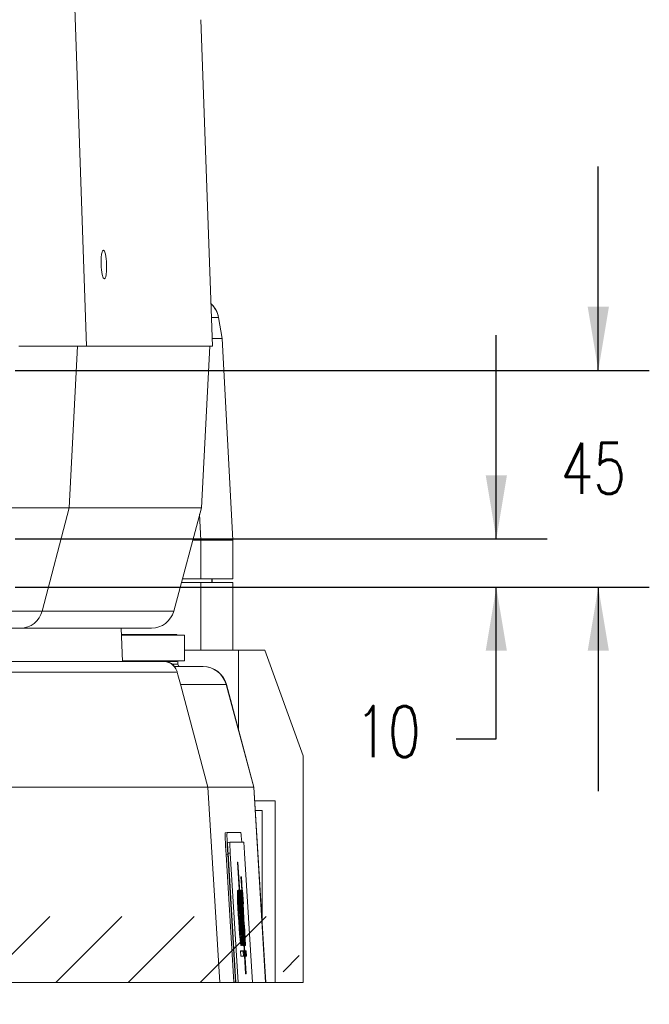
# Model space of a CAD drawing. Extents: x 13 to 426, y 7 to 274.
# Tile 10 of 17: x 209 to 248, y 80 to 141. Entities that reach past the tile are written whole.
import ezdxf

# ---------------------------------------------------------------- set-up
doc = ezdxf.new("R2010")
doc.units = 0
doc.header["$MEASUREMENT"] = 0
doc.header["$PDSIZE"] = -1
doc.styles.add('SLDTEXTSTYLE0', font='SIMPLEX', dxfattribs={"width": 0.75})
doc.dimstyles.new('SLDDIMSTYLE0', dxfattribs={"dimtxt": 4.233333, "dimasz": 3.9624, "dimexe": 3.175, "dimexo": 0.0625, "dimgap": 1.058333, "dimtad": 0, "dimtih": 1, "dimtoh": 1, "dimdec": 0, "dimlfac": 3.333333, "dimzin": 12, "dimdsep": 46, "dimtxsty": 'Standard', "dimsah": 1, "dimcen": 0.09, "dimclrd": 7, "dimclre": 7, "dimclrt": 7, "dimadec": 0, "dimazin": 0, "dimtfac": 1, "dimtdec": 4, "dimtofl": 0, "dimtmove": 0, "dimatfit": 3, "dimfxl": 1, "dimtolj": 1, "dimtzin": 12, "dimarcsym": 0})

# ---------------------------------------------------------------- blocks, each defined once
blk = doc.blocks.new('*D16')
at = {"color": 7}
for p, q in [((238.781, 108.773), (238.781, 121.473)), ((208.827, 108.773), (241.956, 108.773)), ((208.827, 105.773), (241.956, 105.773)), ((238.781, 96.322), (238.781, 105.773)), ((236.281, 96.322), (238.781, 96.322))]:
    blk.add_line(p, q, dxfattribs=at)
for p in [(207.557, 108.773), (207.557, 105.773)]:
    blk.add_point(p, dxfattribs=at)
for points in [[(238.781, 108.773), (239.442, 112.735), (238.121, 112.735)], [(238.781, 105.773), (238.121, 101.81), (239.442, 101.81)]]:
    blk.add_solid(points, dxfattribs=at)
at = {"color": 7, "insert": (230, 95.193), "char_height": 3.175, "attachment_point": 7, "style": 'SLDTEXTSTYLE0'}
blk.add_mtext('10', dxfattribs=at)
blk = doc.blocks.new('*D17')
at = {"color": 7}
for p, q in [((245.131, 119.273), (245.131, 131.973)), ((208.827, 119.273), (248.306, 119.273)), ((208.827, 105.773), (248.306, 105.773)), ((245.131, 105.773), (245.131, 93.073))]:
    blk.add_line(p, q, dxfattribs=at)
for p in [(207.557, 119.273), (207.557, 105.773)]:
    blk.add_point(p, dxfattribs=at)
for points in [[(245.131, 119.273), (245.792, 123.235), (244.471, 123.235)], [(245.131, 105.773), (244.471, 101.81), (245.792, 101.81)]]:
    blk.add_solid(points, dxfattribs=at)
at = {"color": 7, "insert": (242.785, 111.589), "char_height": 3.175, "attachment_point": 7, "style": 'SLDTEXTSTYLE0'}
blk.add_mtext('45', dxfattribs=at)
blk = doc.blocks.new('*D18')
at = {"color": 7}
for p, q in [((191.357, 120.543), (191.357, 148.062)), ((207.557, 120.543), (207.557, 148.062)), ((191.357, 144.887), (178.657, 144.887)), ((207.557, 144.887), (220.257, 144.887))]:
    blk.add_line(p, q, dxfattribs=at)
for p in [(191.357, 119.273), (207.557, 119.273)]:
    blk.add_point(p, dxfattribs=at)
for points in [[(191.357, 144.887), (187.395, 145.547), (187.395, 144.226)], [(207.557, 144.887), (211.519, 144.226), (211.519, 145.547)]]:
    blk.add_solid(points, dxfattribs=at)
at = {"color": 7, "insert": (197.645, 143.758), "char_height": 3.175, "attachment_point": 7, "style": 'SLDTEXTSTYLE0'}
blk.add_mtext('54', dxfattribs=at)

msp = doc.modelspace()

# ---------------------------------------------------------------- hatches: boundary and pattern name
h = msp.add_hatch()
h.set_pattern_fill('ANSI31', scale=25.4, style=0)
edge = h.paths.add_edge_path()
edge.add_line((174.107, 81.152), (174.107, 81.152))
edge.add_line((174.107, 81.152), (174.857, 81.152))
edge.add_line((174.857, 81.152), (174.857, 81.152))
edge.add_line((188.231, 81.152), (175.419, 81.152))
edge.add_line((188.231, 81.152), (188.231, 81.152))
edge.add_line((188.231, 81.152), (191.957, 81.152))
edge.add_line((191.957, 81.152), (206.957, 81.152))
edge.add_line((206.957, 81.152), (210.683, 81.152))
edge.add_line((210.683, 81.152), (210.683, 81.152))
edge.add_line((210.683, 81.152), (223.495, 81.152))
edge.add_line((224.057, 81.152), (224.057, 81.152))
edge.add_line((224.057, 81.152), (224.807, 81.152))
edge.add_line((224.807, 81.152), (224.807, 81.152))
edge.add_line((224.807, 81.152), (225.05, 81.152))
edge.add_line((225.05, 81.152), (225.197, 81.152))
edge.add_line((226.757, 81.152), (225.197, 81.152))
edge.add_line((226.757, 81.152), (226.757, 81.152))
edge.add_line((225.006, 81.152), (215.078, 81.152))
edge.add_line((215.078, 81.152), (215.078, 81.152))
edge.add_line((207.361, 81.152), (215.078, 81.152))
edge.add_line((191.554, 81.152), (207.361, 81.152))
edge.add_line((183.836, 81.152), (191.554, 81.152))
edge.add_line((183.836, 81.152), (183.836, 81.152))
edge.add_line((173.908, 81.152), (183.836, 81.152))
edge.add_line((172.157, 81.152), (172.157, 81.152))
edge.add_line((173.717, 81.152), (172.157, 81.152))
edge.add_line((173.717, 81.152), (173.865, 81.152))
edge.add_line((173.865, 81.152), (174.107, 81.152))
edge.add_arc((177.857, 81.152), 3, 144.36455, 180)
edge.add_arc((221.057, 81.152), 3, 0, 35.63545)
edge.add_arc((221.057, 81.152), 5.7, 0, 46.14259)
edge.add_arc((177.857, 81.152), 5.7, 133.85741, 180)
h = msp.add_hatch()
h.set_pattern_fill('ANSI31', scale=25.4, style=0)
edge = h.paths.add_edge_path()
edge.add_line((223.368, 81.152), (222.44, 81.152))
edge.add_line((223.48, 81.152), (223.462, 81.152))
edge.add_line((223.462, 81.152), (223.602, 81.152))
edge.add_line((223.602, 81.152), (222.709, 81.152))
edge.add_line((222.709, 81.152), (222.569, 81.152))
edge.add_line((222.569, 81.152), (222.551, 81.152))
edge.add_ellipse((222.859, 81.152), major_axis=(22.178, 0), ratio=0.061049, start_angle=289.14778, end_angle=293.23538)
edge.add_ellipse((222.01, 81.152), major_axis=(22.178, 0), ratio=0.061049, start_angle=66.76462, end_angle=70.85222)
h = msp.add_hatch()
h.set_pattern_fill('ANSI38', scale=25.4, style=0)
edge = h.paths.add_edge_path()
edge.add_line((193.797, 81.152), (193.398, 81.152))
edge.add_line((194.724, 81.152), (193.797, 81.152))
edge.add_line((195.124, 81.152), (194.724, 81.152))
edge.add_line((195.124, 81.152), (198.592, 81.152))
edge.add_line((198.991, 81.152), (198.592, 81.152))
edge.add_line((199.919, 81.152), (198.991, 81.152))
edge.add_line((200.318, 81.152), (199.919, 81.152))
edge.add_line((200.318, 81.152), (203.787, 81.152))
edge.add_line((204.186, 81.152), (203.787, 81.152))
edge.add_line((205.114, 81.152), (204.186, 81.152))
edge.add_line((205.513, 81.152), (205.114, 81.152))
edge.add_line((205.513, 81.152), (208.981, 81.152))
edge.add_line((209.38, 81.152), (208.981, 81.152))
edge.add_line((210.308, 81.152), (209.38, 81.152))
edge.add_line((210.707, 81.152), (210.308, 81.152))
edge.add_line((210.707, 81.152), (214.176, 81.152))
edge.add_line((214.575, 81.152), (214.176, 81.152))
edge.add_line((215.503, 81.152), (214.575, 81.152))
edge.add_line((215.902, 81.152), (215.503, 81.152))
edge.add_line((215.902, 81.152), (219.37, 81.152))
edge.add_line((219.77, 81.152), (219.37, 81.152))
edge.add_line((220.697, 81.152), (219.77, 81.152))
edge.add_line((221.096, 81.152), (220.697, 81.152))
edge.add_line((221.096, 81.152), (224.565, 81.152))
edge.add_line((224.964, 81.152), (224.565, 81.152))
edge.add_line((225.892, 81.152), (224.964, 81.152))
edge.add_line((226.348, 81.152), (225.892, 81.152))
edge.add_line((226.348, 81.152), (224.74, 81.152))
edge.add_line((224.74, 81.152), (224.74, 81.152))
edge.add_line((224.74, 81.152), (224.138, 81.152))
edge.add_line((224.138, 81.152), (224.138, 81.152))
edge.add_line((224.74, 81.152), (224.138, 81.152))
edge.add_line((224.74, 81.152), (224.74, 81.152))
edge.add_line((224.74, 81.152), (224.512, 81.152))
edge.add_line((224.512, 81.152), (214.047, 81.152))
edge.add_line((214.047, 81.152), (214.047, 81.152))
edge.add_line((212.131, 81.152), (212.131, 81.152))
edge.add_line((212.131, 81.152), (203.57, 81.152))
edge.add_line((203.57, 81.152), (203.57, 81.152))
edge.add_line((201.654, 81.152), (201.654, 81.152))
edge.add_line((201.654, 81.152), (193.092, 81.152))
edge.add_line((193.092, 81.152), (193.092, 81.152))
edge.add_line((191.176, 81.152), (191.176, 81.152))
edge.add_line((191.176, 81.152), (182.615, 81.152))
edge.add_line((182.615, 81.152), (182.615, 81.152))
edge.add_line((180.699, 81.152), (180.699, 81.152))
edge.add_line((180.699, 81.152), (174.402, 81.152))
edge.add_line((174.402, 81.152), (174.174, 81.152))
edge.add_line((174.174, 81.152), (174.174, 81.152))
edge.add_line((174.776, 81.152), (174.174, 81.152))
edge.add_line((174.776, 81.152), (174.776, 81.152))
edge.add_line((174.776, 81.152), (174.174, 81.152))
edge.add_line((174.174, 81.152), (174.174, 81.152))
edge.add_line((174.174, 81.152), (172.566, 81.152))
edge.add_line((173.022, 81.152), (172.566, 81.152))
edge.add_line((173.022, 81.152), (173.95, 81.152))
edge.add_line((174.349, 81.152), (173.95, 81.152))
edge.add_line((174.349, 81.152), (177.814, 81.152))
edge.add_line((178.213, 81.152), (177.814, 81.152))
edge.add_line((179.141, 81.152), (178.213, 81.152))
edge.add_line((179.54, 81.152), (179.141, 81.152))
edge.add_line((179.54, 81.152), (183.009, 81.152))
edge.add_line((183.408, 81.152), (183.009, 81.152))
edge.add_line((184.335, 81.152), (183.408, 81.152))
edge.add_line((184.734, 81.152), (184.335, 81.152))
edge.add_line((184.734, 81.152), (188.203, 81.152))
edge.add_line((188.602, 81.152), (188.203, 81.152))
edge.add_line((189.53, 81.152), (188.602, 81.152))
edge.add_line((189.929, 81.152), (189.53, 81.152))
edge.add_line((189.929, 81.152), (193.398, 81.152))
edge.add_spline(control_points=[(207.773, 81.152), (208.518, 81.152), (209.264, 81.152), (210.383, 81.152), (210.757, 81.152), (211.505, 81.152), (211.879, 81.152), (212.452, 81.152), (212.645, 81.152), (212.955, 81.152), (213.065, 81.152), (213.279, 81.152), (213.383, 81.152), (213.679, 81.152), (213.867, 81.152), (214.242, 81.152), (214.428, 81.152), (215.356, 81.152), (216.093, 81.152), (216.83, 81.152)], knot_values=[0, 0, 0, 0, 0.25, 0.25, 0.375, 0.375, 0.5, 0.5, 0.5625, 0.5625, 0.59375, 0.59375, 0.625, 0.625, 0.6875, 0.6875, 0.75, 0.75, 1, 1, 1, 1], degree=3, periodic=0)
edge.add_spline(control_points=[(197.295, 81.152), (198.041, 81.152), (198.786, 81.152), (199.906, 81.152), (200.279, 81.152), (201.028, 81.152), (201.402, 81.152), (201.975, 81.152), (202.167, 81.152), (202.478, 81.152), (202.588, 81.152), (202.802, 81.152), (202.906, 81.152), (203.202, 81.152), (203.389, 81.152), (203.765, 81.152), (203.951, 81.152), (204.879, 81.152), (205.616, 81.152), (206.353, 81.152)], knot_values=[0, 0, 0, 0, 0.25, 0.25, 0.375, 0.375, 0.5, 0.5, 0.5625, 0.5625, 0.59375, 0.59375, 0.625, 0.625, 0.6875, 0.6875, 0.75, 0.75, 1, 1, 1, 1], degree=3, periodic=0)
edge.add_spline(control_points=[(186.818, 81.152), (187.563, 81.152), (188.309, 81.152), (189.428, 81.152), (189.802, 81.152), (190.55, 81.152), (190.924, 81.152), (191.497, 81.152), (191.69, 81.152), (192, 81.152), (192.11, 81.152), (192.324, 81.152), (192.428, 81.152), (192.724, 81.152), (192.912, 81.152), (193.287, 81.152), (193.473, 81.152), (194.401, 81.152), (195.138, 81.152), (195.875, 81.152)], knot_values=[0, 0, 0, 0, 0.25, 0.25, 0.375, 0.375, 0.5, 0.5, 0.5625, 0.5625, 0.59375, 0.59375, 0.625, 0.625, 0.6875, 0.6875, 0.75, 0.75, 1, 1, 1, 1], degree=3, periodic=0)
edge.add_spline(control_points=[(176.34, 81.152), (177.086, 81.152), (177.831, 81.152), (178.951, 81.152), (179.324, 81.152), (180.073, 81.152), (180.447, 81.152), (181.02, 81.152), (181.212, 81.152), (181.523, 81.152), (181.633, 81.152), (181.847, 81.152), (181.951, 81.152), (182.247, 81.152), (182.434, 81.152), (182.81, 81.152), (182.996, 81.152), (183.924, 81.152), (184.661, 81.152), (185.398, 81.152)], knot_values=[0, 0, 0, 0, 0.25, 0.25, 0.375, 0.375, 0.5, 0.5, 0.5625, 0.5625, 0.59375, 0.59375, 0.625, 0.625, 0.6875, 0.6875, 0.75, 0.75, 1, 1, 1, 1], degree=3, periodic=0)
h = msp.add_hatch()
h.set_pattern_fill('ANSI38', scale=25.4, style=0)
edge = h.paths.add_edge_path()
edge.add_line((218.507, 81.152), (218.507, 81.152))
edge.add_line((180.407, 81.152), (218.507, 81.152))
edge.add_line((180.407, 81.152), (180.407, 81.152))
edge.add_line((218.507, 81.152), (180.407, 81.152))
h = msp.add_hatch()
h.set_pattern_fill('ANSI31', scale=25.4, style=0)
edge = h.paths.add_edge_path()
edge.add_line((209.66, 81.152), (209.66, 81.152))
edge.add_line((209.66, 81.152), (212.651, 81.152))
edge.add_line((212.651, 81.152), (212.651, 81.152))
edge.add_line((212.651, 81.152), (212.875, 81.152))
edge.add_line((212.875, 81.152), (212.875, 81.152))
edge.add_line((209.66, 81.152), (212.875, 81.152))
h = msp.add_hatch()
h.set_pattern_fill('ANSI31', scale=25.4, style=0)
edge = h.paths.add_edge_path()
edge.add_line((209.66, 81.152), (209.66, 81.152))
edge.add_line((209.66, 81.152), (216.518, 81.152))
edge.add_line((216.518, 81.152), (216.518, 81.152))
edge.add_line((209.66, 81.152), (216.518, 81.152))
h = msp.add_hatch()
h.set_pattern_fill('ANSI38', scale=25.4, style=0)
edge = h.paths.add_edge_path()
edge.add_line((212.824, 81.152), (209.66, 81.152))
edge.add_line((212.824, 81.152), (212.824, 81.152))
edge.add_line((212.824, 81.152), (209.66, 81.152))
edge.add_line((209.66, 81.152), (209.66, 81.152))
h = msp.add_hatch()
h.set_pattern_fill('ANSI38', scale=25.4, style=0)
edge = h.paths.add_edge_path()
edge.add_line((216.398, 81.152), (209.826, 81.152))
edge.add_line((216.398, 81.152), (216.398, 81.152))
edge.add_line((216.398, 81.152), (209.826, 81.152))
edge.add_line((209.826, 81.152), (209.826, 81.152))
h = msp.add_hatch()
h.set_pattern_fill('ANSI31', scale=25.4, style=0)
edge = h.paths.add_edge_path()
edge.add_line((216.518, 81.152), (216.518, 81.152))
edge.add_line((213.303, 81.152), (216.518, 81.152))
edge.add_line((213.303, 81.152), (213.303, 81.152))
edge.add_line((213.303, 81.152), (213.528, 81.152))
edge.add_line((213.528, 81.152), (213.528, 81.152))
edge.add_line((213.528, 81.152), (216.518, 81.152))
h = msp.add_hatch()
h.set_pattern_fill('ANSI38', scale=25.4, style=0)
edge = h.paths.add_edge_path()
edge.add_line((216.328, 81.152), (213.354, 81.152))
edge.add_line((216.328, 81.152), (216.328, 81.152))
edge.add_line((216.328, 81.152), (213.354, 81.152))
edge.add_line((213.354, 81.152), (213.354, 81.152))
h = msp.add_hatch()
h.set_pattern_fill('ANSI31', scale=25.4, style=0)
edge = h.paths.add_edge_path()
edge.add_line((224.207, 81.152), (224.207, 81.152))
edge.add_line((224.207, 81.152), (215.983, 81.152))
edge.add_line((215.983, 81.152), (215.983, 81.152))
edge.add_line((224.207, 81.152), (215.983, 81.152))
h = msp.add_hatch()
h.set_pattern_fill('ANSI38', scale=25.4, style=0)
edge = h.paths.add_edge_path()
edge.add_line((218.164, 81.152), (218.637, 81.152))
edge.add_line((218.164, 81.152), (218.164, 81.152))
edge.add_line((218.637, 81.152), (218.164, 81.152))
edge.add_line((218.637, 81.152), (218.637, 81.152))

# ---------------------------------------------------------------- linework, layer by layer
at = {"color": 7, "linetype": 'Continuous', "lineweight": 15}
for p, q in [((212.058, 155.957), (213.261, 120.773)), ((220.395, 141.117), (221.105, 120.773)), ((221.48, 122.573), (221.043, 122.573)), ((221.48, 122.573), (221.712, 121.255)), ((221.486, 122.573), (221.48, 122.573)), ((221.718, 121.255), (221.486, 122.573)), ((221.712, 121.255), (221.089, 121.255)), ((221.712, 121.255), (222.37, 108.698)), ((221.718, 121.255), (221.712, 121.255)), ((222.377, 108.698), (221.718, 121.255)), ((209.057, 120.773), (213.261, 120.773)), ((212.195, 110.723), (212.71, 120.773)), ((213.261, 120.773), (221.105, 120.773)), ((220.42, 110.723), (220.947, 120.773)), ((206.585, 110.723), (212.195, 110.723)), ((210.507, 104.282), (212.195, 110.723)), ((212.195, 110.723), (220.42, 110.723)), ((218.694, 104.282), (220.42, 110.723)), ((220.31, 110.31), (220.394, 108.698)), ((219.878, 108.698), (220.394, 108.698)), ((220.394, 108.698), (220.394, 106.29)), ((220.394, 108.698), (222.37, 108.698)), ((222.37, 106.29), (222.37, 108.698)), ((222.37, 108.698), (222.377, 108.698)), ((222.377, 106.29), (222.377, 108.698)), ((219.232, 106.29), (220.394, 106.29)), ((220.394, 106.29), (222.37, 106.29)), ((221.076, 106.061), (221.076, 106.29)), ((221.081, 106.061), (221.081, 106.29)), ((222.377, 106.29), (222.37, 106.29)), ((219.171, 106.061), (220.394, 106.061)), ((220.394, 106.061), (220.394, 101.846)), ((220.394, 106.061), (222.37, 106.061)), ((222.37, 101.846), (222.37, 106.061)), ((222.37, 106.061), (222.377, 106.061)), ((222.377, 101.846), (222.377, 106.061)), ((208.284, 104.282), (210.507, 104.282)), ((210.507, 104.282), (218.694, 104.282)), ((209.157, 103.223), (207.531, 103.223)), ((217.314, 103.223), (209.157, 103.223)), ((215.507, 101.153), (215.42, 103.223)), ((215.437, 102.829), (218.891, 102.829)), ((219.375, 102.791), (215.439, 102.791)), ((218.891, 102.829), (218.891, 102.791)), ((219.375, 101.191), (219.375, 102.791)), ((219.375, 101.846), (220.394, 101.846)), ((220.394, 101.846), (221.841, 101.846)), ((222.724, 101.846), (221.841, 101.846)), ((224.366, 101.846), (222.724, 101.846)), ((222.724, 101.846), (222.724, 96.919)), ((224.366, 101.846), (226.757, 95.276)), ((215.505, 101.191), (219.375, 101.191)), ((218.891, 101.191), (218.891, 101.153)), ((218.957, 100.973), (218.957, 101.191)), ((207.382, 101.153), (218.04, 101.153)), ((218.04, 101.153), (218.137, 101.153)), ((218.137, 101.153), (218.891, 101.153)), ((218.305, 101.132), (218.137, 101.153)), ((218.609, 100.973), (218.957, 100.973)), ((218.748, 100.823), (220.517, 100.823)), ((220.517, 100.823), (220.526, 100.823)), ((218.909, 100.486), (207.334, 100.486)), ((219.109, 99.741), (220.828, 93.323)), ((219.117, 99.711), (219.109, 99.741)), ((221.966, 99.711), (219.117, 99.711)), ((221.966, 99.711), (223.677, 93.323)), ((221.975, 99.711), (221.966, 99.711)), ((223.687, 93.323), (221.975, 99.711)), ((226.757, 95.276), (226.757, 81.152)), ((220.828, 93.323), (205.454, 93.323)), ((220.828, 93.323), (221.572, 81.152)), ((223.677, 93.323), (220.828, 93.323)), ((223.677, 93.323), (224.421, 81.152)), ((223.677, 93.323), (223.687, 93.323)), ((224.431, 81.152), (223.687, 93.323)), ((225.006, 92.456), (223.74, 92.456)), ((225.006, 81.152), (225.006, 92.456)), ((224.207, 91.856), (223.777, 91.856)), ((224.207, 84.821), (224.207, 91.856)), ((221.909, 90.48), (222.02, 90.487)), ((222.869, 90.487), (222.02, 90.487)), ((222.056, 89.871), (222.196, 89.88)), ((223.048, 89.88), (222.196, 89.88)), ((222.063, 89.135), (221.952, 89.128)), ((221.952, 89.128), (222.438, 81.18)), ((222.063, 89.135), (222.549, 81.187)), ((222.217, 89.204), (222.077, 89.195)), ((222.569, 81.152), (222.077, 89.195)), ((222.217, 89.204), (222.709, 81.152)), ((223.602, 81.152), (223.109, 89.204)), ((222.673, 88.652), (222.697, 88.652)), ((222.673, 88.652), (222.797, 86.61)), ((222.697, 88.652), (222.673, 88.651)), ((222.812, 86.773), (222.697, 88.652)), ((222.884, 87.725), (222.91, 87.725)), ((222.884, 87.725), (222.935, 86.892)), ((222.91, 87.725), (222.884, 87.723)), ((222.91, 87.725), (222.961, 86.892)), ((222.719, 86.61), (222.664, 86.606)), ((222.702, 86.892), (222.726, 86.892)), ((222.702, 86.892), (222.719, 86.61)), ((222.726, 86.892), (222.702, 86.89)), ((222.734, 86.773), (222.709, 86.772)), ((222.734, 86.773), (222.726, 86.892)), ((222.809, 85.6), (222.741, 86.706)), ((222.922, 83.695), (222.742, 86.645)), ((222.797, 86.61), (222.747, 86.607)), ((222.812, 86.773), (222.788, 86.772)), ((222.819, 86.706), (222.887, 85.6)), ((222.865, 86.706), (222.819, 86.703)), ((222.82, 86.645), (223, 83.695)), ((222.857, 86.892), (222.883, 86.892)), ((222.864, 86.773), (222.857, 86.892)), ((222.883, 86.892), (222.857, 86.89)), ((222.865, 86.706), (222.932, 85.6)), ((222.988, 84.74), (222.872, 86.645)), ((222.898, 86.645), (222.878, 86.643)), ((222.883, 86.892), (222.898, 86.645)), ((222.958, 86.057), (222.907, 86.891)), ((222.91, 86.891), (222.961, 86.059)), ((222.927, 86.892), (222.935, 86.892)), ((222.935, 86.892), (222.927, 86.892)), ((222.961, 86.892), (222.927, 86.89)), ((222.985, 86.892), (222.928, 86.888)), ((222.985, 86.892), (222.961, 86.892)), ((222.985, 86.892), (223.036, 86.059)), ((222.725, 86.059), (222.682, 86.056)), ((222.803, 86.059), (222.781, 86.057)), ((222.881, 86.059), (222.859, 86.057)), ((222.958, 86.057), (222.929, 86.055)), ((222.986, 86.059), (222.961, 86.059)), ((222.979, 85.947), (222.989, 85.947)), ((222.989, 85.947), (222.979, 85.947)), ((222.986, 86.059), (223.13, 83.695)), ((223.01, 85.6), (222.989, 85.947)), ((223.012, 86.059), (223.007, 86.058)), ((223.039, 85.618), (223.012, 86.059)), ((223.012, 86.059), (223.036, 86.059)), ((222.89, 85.55), (222.935, 85.55)), ((222.89, 85.55), (222.936, 84.79)), ((222.89, 85.547), (222.935, 85.55)), ((222.935, 85.55), (222.982, 84.79)), ((222.929, 83.633), (222.861, 84.74)), ((222.936, 84.79), (222.982, 84.79)), ((222.939, 84.739), (223.007, 83.633)), ((222.985, 84.739), (223.053, 83.633)), ((223.011, 84.74), (222.988, 84.74)), ((223.131, 83.633), (223.063, 84.74)), ((223.171, 83.448), (223.093, 84.722)), ((222.791, 84.278), (222.834, 84.281)), ((222.889, 84.28), (222.912, 84.281)), ((222.968, 84.28), (222.99, 84.281)), ((222.995, 84.628), (223.017, 84.628)), ((223.052, 83.695), (222.995, 84.628)), ((223.017, 84.628), (222.995, 84.627)), ((223.037, 84.279), (223.068, 84.281)), ((223.069, 83.694), (223.046, 84.067)), ((222.895, 83.73), (222.84, 83.727)), ((222.895, 83.73), (222.913, 83.448)), ((222.93, 83.567), (222.905, 83.565)), ((222.913, 83.448), (222.937, 83.448)), ((222.973, 83.73), (222.923, 83.727)), ((222.93, 83.567), (222.937, 83.448)), ((222.991, 83.448), (222.973, 83.73)), ((223.008, 83.567), (222.984, 83.565)), ((222.991, 83.448), (223.015, 83.448)), ((223.053, 83.633), (223.007, 83.631)), ((223.008, 83.567), (223.015, 83.448)), ((223.078, 83.695), (223.058, 83.694)), ((223.175, 81.688), (223.06, 83.567)), ((223.201, 81.688), (223.078, 83.695)), ((223.131, 83.633), (223.085, 83.631)), ((223.145, 83.448), (223.138, 83.567)), ((223.171, 83.448), (223.145, 83.448)), ((222.855, 83.114), (223.084, 83.114)), ((222.875, 82.781), (222.855, 83.114)), ((222.855, 83.111), (223.027, 83.111)), ((223.084, 83.114), (223.027, 83.111)), ((223.027, 83.111), (223.047, 82.781)), ((223.105, 82.781), (223.084, 83.114)), ((223.117, 83.114), (223.137, 82.781)), ((223.117, 83.114), (223.216, 83.114)), ((223.117, 83.111), (223.158, 83.111)), ((223.158, 83.111), (223.216, 83.114)), ((223.178, 82.781), (223.158, 83.111)), ((223.216, 83.114), (223.236, 82.781)), ((222.875, 82.781), (223.105, 82.781)), ((223.137, 82.781), (223.236, 82.781)), ((223.175, 81.688), (223.201, 81.688)), ((177.342, 81.152), (221.572, 81.152)), ((221.572, 81.152), (222.44, 81.152)), ((222.438, 81.18), (222.549, 81.187)), ((222.551, 81.152), (222.44, 81.152)), ((222.569, 81.152), (222.551, 81.152)), ((222.709, 81.152), (222.569, 81.152)), ((223.602, 81.152), (222.709, 81.152)), ((223.602, 81.152), (224.421, 81.152)), ((224.431, 81.152), (224.421, 81.152)), ((225.006, 81.152), (224.431, 81.152)), ((225.006, 81.152), (226.757, 81.152))]:
    msp.add_line(p, q, dxfattribs=at)
at = {"color": 7, "linetype": 'Continuous', "lineweight": 15, "flags": 128}
for points in [[(214.317, 126.772), (214.263, 126.721), (214.234, 126.64), (214.207, 126.509), (214.184, 126.296), (214.177, 126.104), (214.177, 125.96), (214.179, 125.874), (214.179, 125.874), (214.179, 125.874), (214.179, 125.874), (214.179, 125.874), (214.179, 125.874), (214.179, 125.873), (214.179, 125.873), (214.179, 125.873), (214.179, 125.872), (214.179, 125.871), (214.179, 125.868), (214.179, 125.863), (214.18, 125.852), (214.181, 125.829), (214.183, 125.785), (214.188, 125.698), (214.204, 125.529), (214.25, 125.237), (214.312, 125.042), (214.379, 124.973)], [(214.379, 124.973), (214.433, 125.025), (214.461, 125.106), (214.488, 125.237), (214.51, 125.451), (214.517, 125.642), (214.517, 125.786), (214.515, 125.873), (214.515, 125.873), (214.515, 125.873), (214.515, 125.873), (214.515, 125.873), (214.515, 125.873), (214.515, 125.873), (214.515, 125.873), (214.515, 125.873), (214.514, 125.874), (214.514, 125.875), (214.514, 125.878), (214.514, 125.884), (214.514, 125.895), (214.513, 125.917), (214.511, 125.961), (214.506, 126.048), (214.49, 126.217), (214.444, 126.509), (214.383, 126.704), (214.317, 126.772)], [(221.48, 122.573), (221.412, 122.83), (221.299, 123.071), (221.147, 123.288), (221.013, 123.429)], [(210.507, 104.282), (210.43, 104.062), (210.319, 103.858), (210.177, 103.675), (210.008, 103.518), (209.816, 103.391), (209.607, 103.299), (209.385, 103.242), (209.157, 103.223)], [(218.04, 101.153), (218.178, 101.142), (218.313, 101.11), (218.441, 101.059), (218.56, 100.988), (218.666, 100.899), (218.758, 100.796), (218.833, 100.679), (218.889, 100.553)], [(218.889, 100.553), (218.83, 100.691), (218.752, 100.818), (218.658, 100.928), (218.55, 101.019), (218.431, 101.087), (218.305, 101.132)], [(221.966, 99.711), (221.883, 99.942), (221.764, 100.156), (221.612, 100.348), (221.43, 100.513), (221.224, 100.646), (220.999, 100.743), (220.762, 100.803), (220.517, 100.823)], [(218.909, 100.486), (218.901, 100.514), (218.889, 100.553)], [(219.109, 99.741), (218.953, 100.321), (218.909, 100.486)], [(218.909, 100.486), (218.909, 100.486), (218.909, 100.486)], [(219.093, 99.793), (219.097, 99.783), (219.109, 99.741)], [(219.109, 99.741), (219.109, 99.741), (219.109, 99.741), (219.109, 99.741), (219.109, 99.741), (219.109, 99.741), (219.109, 99.741), (219.109, 99.741), (219.109, 99.741)], [(219.117, 99.711), (219.116, 99.715), (219.109, 99.741)], [(221.952, 89.128), (221.937, 89.392), (221.924, 89.646), (221.913, 89.879), (221.906, 90.084), (221.901, 90.252), (221.9, 90.377), (221.903, 90.454), (221.909, 90.48)], [(222.02, 90.487), (222.014, 90.461), (222.011, 90.384), (222.012, 90.259), (222.016, 90.091), (222.024, 89.886), (222.034, 89.652), (222.048, 89.399), (222.063, 89.135)], [(222.939, 89.88), (222.939, 89.886), (222.921, 90.091), (222.905, 90.259), (222.891, 90.384), (222.879, 90.461), (222.869, 90.487)], [(222.077, 89.195), (222.07, 89.327), (222.063, 89.454), (222.058, 89.571), (222.054, 89.673), (222.052, 89.757), (222.051, 89.82), (222.053, 89.858), (222.056, 89.871)], [(222.196, 89.88), (222.192, 89.867), (222.191, 89.828), (222.191, 89.766), (222.194, 89.682), (222.197, 89.58), (222.203, 89.463), (222.209, 89.336), (222.217, 89.204)], [(223.109, 89.204), (223.101, 89.336), (223.092, 89.463), (223.083, 89.58), (223.074, 89.682), (223.066, 89.766), (223.059, 89.828), (223.053, 89.867), (223.048, 89.88)], [(222.719, 86.61), (222.696, 86.8), (222.678, 86.887), (222.667, 86.864), (222.663, 86.734), (222.666, 86.503), (222.677, 86.188), (222.694, 85.808), (222.716, 85.387), (222.743, 84.952), (222.772, 84.532), (222.801, 84.152), (222.829, 83.836), (222.854, 83.606), (222.874, 83.475), (222.888, 83.453), (222.896, 83.539), (222.895, 83.73)], [(222.679, 86.607), (222.681, 86.523), (222.686, 86.372), (222.692, 86.205), (222.699, 86.057)], [(222.734, 86.773), (222.735, 86.66), (222.739, 86.527), (222.744, 86.376), (222.75, 86.208), (222.758, 86.027), (222.767, 85.835), (222.778, 85.633), (222.789, 85.426)], [(222.797, 86.61), (222.785, 86.721), (222.774, 86.805), (222.764, 86.862), (222.755, 86.889), (222.749, 86.887), (222.744, 86.855), (222.742, 86.795), (222.741, 86.706)], [(222.922, 83.695), (222.895, 83.969), (222.866, 84.323), (222.836, 84.732), (222.807, 85.17), (222.782, 85.608), (222.762, 86.017), (222.748, 86.37), (222.742, 86.645)], [(222.757, 86.607), (222.759, 86.523), (222.764, 86.372), (222.768, 86.27)], [(222.812, 86.773), (222.814, 86.66), (222.817, 86.527), (222.822, 86.376), (222.828, 86.208), (222.836, 86.027), (222.845, 85.835), (222.856, 85.633), (222.867, 85.426)], [(222.865, 86.706), (222.854, 86.787), (222.845, 86.845), (222.837, 86.88), (222.831, 86.892), (222.825, 86.88), (222.822, 86.845), (222.82, 86.787), (222.819, 86.706)], [(223, 83.695), (222.973, 83.969), (222.944, 84.323), (222.914, 84.732), (222.885, 85.17), (222.86, 85.608), (222.84, 86.017), (222.826, 86.37), (222.82, 86.645)], [(222.973, 85.426), (222.959, 85.634), (222.945, 85.835), (222.931, 86.028), (222.917, 86.209), (222.903, 86.376), (222.889, 86.527), (222.876, 86.66), (222.864, 86.773)], [(223.011, 84.74), (222.996, 85.011), (222.979, 85.286), (222.961, 85.559), (222.943, 85.821), (222.924, 86.067), (222.906, 86.29), (222.888, 86.484), (222.872, 86.645)], [(222.907, 86.891), (222.904, 86.884), (222.902, 86.87), (222.9, 86.849), (222.899, 86.821), (222.898, 86.787), (222.897, 86.746), (222.897, 86.698), (222.898, 86.645)], [(223.13, 83.695), (223.124, 83.969), (223.11, 84.322), (223.09, 84.73), (223.065, 85.167), (223.036, 85.604), (223.006, 86.013), (222.977, 86.367), (222.95, 86.642), (222.927, 86.82), (222.91, 86.891)], [(223.039, 85.618), (223.024, 85.83), (223.009, 86.033), (222.994, 86.223), (222.979, 86.397), (222.965, 86.554), (222.951, 86.689), (222.939, 86.803), (222.927, 86.892)], [(222.789, 85.426), (222.768, 85.706), (222.748, 85.92), (222.732, 86.039), (222.722, 86.049), (222.72, 85.949), (222.724, 85.751), (222.736, 85.48), (222.754, 85.17), (222.774, 84.86), (222.796, 84.589), (222.815, 84.391), (222.83, 84.29), (222.838, 84.301), (222.84, 84.42), (222.833, 84.633), (222.82, 84.914)], [(222.867, 85.426), (222.849, 85.661), (222.833, 85.854), (222.818, 85.989), (222.807, 86.054), (222.8, 86.043), (222.798, 85.958), (222.801, 85.806), (222.809, 85.6)], [(222.932, 85.6), (222.917, 85.79), (222.902, 85.936), (222.89, 86.027), (222.882, 86.059), (222.877, 86.027), (222.876, 85.936), (222.879, 85.79), (222.887, 85.6)], [(222.958, 86.057), (222.955, 86.038), (222.954, 86), (222.954, 85.942), (222.955, 85.866), (222.958, 85.775), (222.962, 85.669), (222.967, 85.552), (222.973, 85.426)], [(223.01, 85.6), (223.006, 85.653), (223.002, 85.704), (222.998, 85.753), (222.994, 85.798), (222.99, 85.841), (222.986, 85.88), (222.983, 85.915), (222.979, 85.947)], [(222.82, 84.914), (222.834, 84.706), (222.848, 84.505), (222.863, 84.312), (222.877, 84.131), (222.891, 83.964), (222.905, 83.813), (222.918, 83.68), (222.93, 83.567)], [(222.861, 84.74), (222.879, 84.533), (222.894, 84.381), (222.906, 84.296), (222.915, 84.286), (222.918, 84.351), (222.916, 84.486), (222.909, 84.679), (222.898, 84.914)], [(222.898, 84.914), (222.912, 84.706), (222.926, 84.505), (222.941, 84.312), (222.955, 84.131), (222.969, 83.964), (222.983, 83.813), (222.996, 83.68), (223.008, 83.567)], [(222.939, 84.739), (222.955, 84.55), (222.969, 84.404), (222.981, 84.312), (222.99, 84.281), (222.995, 84.312), (222.996, 84.404), (222.992, 84.55), (222.985, 84.739)], [(223.005, 84.914), (223.022, 84.679), (223.039, 84.486), (223.054, 84.351), (223.065, 84.286), (223.072, 84.296), (223.074, 84.381), (223.071, 84.533), (223.063, 84.74)], [(223.06, 83.567), (223.058, 83.68), (223.055, 83.813), (223.05, 83.964), (223.044, 84.131), (223.036, 84.312), (223.027, 84.505), (223.016, 84.706), (223.005, 84.914)], [(223.138, 83.567), (223.137, 83.666), (223.134, 83.78), (223.13, 83.91), (223.125, 84.052), (223.119, 84.206), (223.111, 84.37), (223.103, 84.543), (223.093, 84.722)], [(222.807, 84.279), (222.819, 84.128), (222.833, 83.96), (222.847, 83.809), (222.855, 83.727)], [(222.903, 84.063), (222.911, 83.96), (222.925, 83.809), (222.933, 83.727)], [(223.017, 84.628), (223.024, 84.486), (223.03, 84.349), (223.036, 84.218), (223.041, 84.095), (223.045, 83.98), (223.048, 83.875), (223.051, 83.779), (223.052, 83.695)], [(222.929, 83.633), (222.94, 83.545), (222.951, 83.484), (222.959, 83.453), (222.966, 83.45), (222.971, 83.478), (222.974, 83.534), (222.975, 83.619), (222.973, 83.73)], [(223.007, 83.633), (223.017, 83.553), (223.027, 83.495), (223.035, 83.46), (223.041, 83.448), (223.046, 83.46), (223.05, 83.495), (223.052, 83.553), (223.053, 83.633)], [(223.131, 83.633), (223.13, 83.548), (223.128, 83.488), (223.123, 83.455), (223.117, 83.449), (223.11, 83.471), (223.1, 83.519), (223.09, 83.595), (223.078, 83.695)], [(222.44, 81.152), (222.44, 81.155), (222.44, 81.159), (222.439, 81.162), (222.439, 81.166), (222.439, 81.17), (222.439, 81.173), (222.439, 81.177), (222.438, 81.18)], [(222.549, 81.187), (222.549, 81.183), (222.549, 81.178), (222.55, 81.174), (222.55, 81.169), (222.55, 81.165), (222.551, 81.161), (222.551, 81.156), (222.551, 81.152)]]:
    msp.add_lwpolyline(points, dxfattribs=at)
at = {"color": 7, "linetype": 'Continuous', "lineweight": 15}
for centre, radius, start, end in [((219.985, 122.309), 1.524, 10, 47.61323), ((217.314, 104.652), 1.429, 270, 345), ((219.107, 100.973), 0.15, 180, 270), ((220.526, 99.323), 1.5, 15, 90)]:
    msp.add_arc(centre, radius, start, end, dxfattribs=at)

# ---------------------------------------------------------------- dimensions: what is measured, and where the dimension line sits
at = {"color": 7}
dim = msp.add_linear_dim(base=(207.557, 144.887), p1=(191.357, 119.273), p2=(207.557, 119.273), dimstyle='SLDDIMSTYLE0', dxfattribs=at)
dim.commit()
dim.dimension.update_dxf_attribs({"geometry": '*D18', "text_midpoint": (199.992, 144.887), "dimtype": 160})
for base, p2, picture, middle in [((245.131, 119.273), (207.557, 119.273), '*D17', (245.131, 112.718)), ((238.781, 108.773), (207.557, 108.773), '*D16', (238.781, 96.322))]:
    dim = msp.add_linear_dim(base=base, p1=(207.557, 105.773), p2=p2, angle=90, dimstyle='SLDDIMSTYLE0', dxfattribs=at)
    dim.commit()
    dim.dimension.update_dxf_attribs({"geometry": picture, "text_midpoint": middle, "dimtype": 160})

doc.saveas('drawing.dxf')
